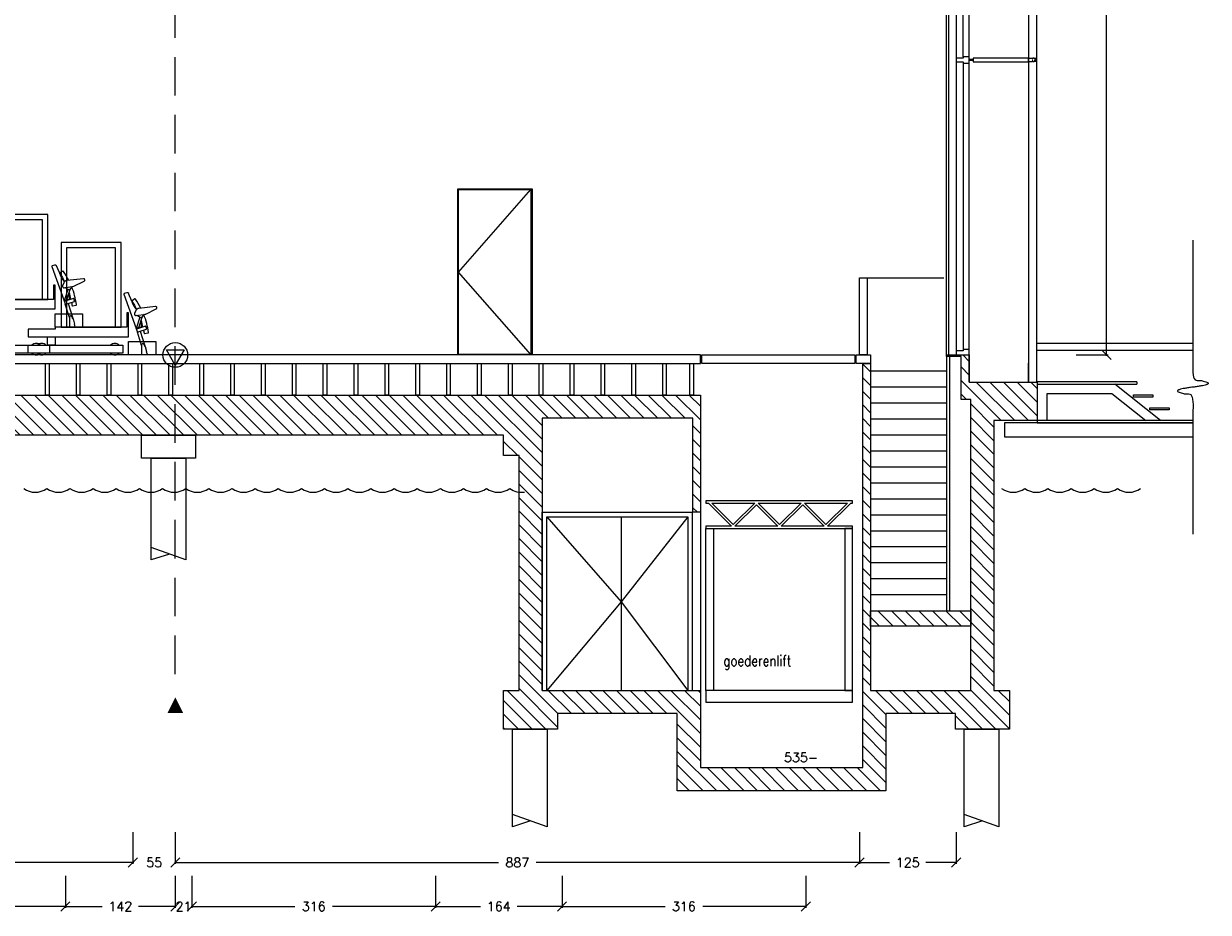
# Model space of a CAD drawing. Extents: x -21842 to 13388, y -7226 to 15816.
# Tile 3 of 4: x -1965 to 13388, y -7226 to 4295. Entities that reach past the tile are written whole.
import ezdxf

# ---------------------------------------------------------------- set-up
doc = ezdxf.new("R2010")
doc.units = 0
doc.header["$LTSCALE"] = 1000
doc.header["$MEASUREMENT"] = 0
doc.header["$PDMODE"] = 3
doc.linetypes.add('BORDER', pattern=[1.75, 0.5, -0.25, 0.5, -0.25, 0, -0.25])
doc.linetypes.add('DASHED', pattern=[0.75, 0.5, -0.25])
doc.layers.get('0').update_dxf_attribs({"linetype": 'CONTINUOUS'})
doc.layers.get('DEFPOINTS').update_dxf_attribs({"linetype": 'CONTINUOUS'})
for name, color, linetype in [('1_AANZICHTLIJNENDUN', 252, 'CONTINUOUS'), ('1_AFBREEKLIJNEN', 7, 'BORDER'), ('1_AFMETING', 7, 'CONTINUOUS'), ('1_ARCERING', 144, 'CONTINUOUS'), ('1_CONSTRUCTIE', 252, 'CONTINUOUS'), ('1_HARTLIJN', 1, 'DASHED'), ('1_MUREN', 2, 'CONTINUOUS'), ('1_PANEELHEFFER', 7, 'CONTINUOUS'), ('1_REFERENTIEPUNT', 7, 'CONTINUOUS'), ('1_TEKST', 7, 'CONTINUOUS'), ('1_TRAPPEN', 7, 'CONTINUOUS'), ('1_VLOEREN', 7, 'CONTINUOUS'), ('1_WANDEN', 251, 'CONTINUOUS'), ('1_WATER', 7, 'CONTINUOUS'), ('5_BALUSTRADE_TRIBUNE', 253, 'CONTINUOUS'), ('5_STOELEN_ZIJAANZICHT', 251, 'CONTINUOUS'), ('5_TRIBUNE', 7, 'CONTINUOUS'), ('9_KADER', 7, 'CONTINUOUS')]:
    doc.layers.add(name, color=color, linetype=linetype)
doc.styles.add('ROMANS', font='romans')
doc.dimstyles.new('ROMANS', dxfattribs={"dimtxt": 120, "dimasz": 120, "dimexe": 18, "dimexo": 6, "dimgap": 90, "dimtad": 0, "dimtih": 1, "dimtoh": 1, "dimdec": 0, "dimlfac": 0.1, "dimzin": 0, "dimdsep": 46, "dimtxsty": 'ROMANS', "dimblk1": 'OBLIQUE', "dimblk2": 'OBLIQUE', "dimsah": 1, "dimcen": 90, "dimdle": 10, "dimadec": 0, "dimazin": 0, "dimtfac": 1, "dimtdec": 4, "dimtix": 1, "dimtofl": 0, "dimtmove": 0, "dimatfit": 3, "dimldrblk": 'OBLIQUE', "dimfxl": 1, "dimtolj": 1, "dimtzin": 0, "dimarcsym": 0})
pattern_1 = [(315, (-18415.53, 33394.32), (88.38835, 88.38835), [])]

# ---------------------------------------------------------------- blocks, each defined once
blk = doc.blocks.new('referentiepunt')
at = {"layer": '1_REFERENTIEPUNT', "color": 2}
blk.add_lwpolyline([(66, -115), (-133, 0), (66, 115)], close=True, dxfattribs=at)
at = {"layer": '1_REFERENTIEPUNT', "color": 1}
blk.add_circle((0, 0), 160, dxfattribs=at)
blk = doc.blocks.new('Break Line-1')
at = {"color": 0, "linetype": 'Continuous', "lineweight": 18}
blk.add_open_spline([(0, 0), (902, 0), (1805, 0), (1855, 400), (1955, -400), (2005, 0), (2907, 0), (3810, 0)], degree=2, knots=[0, 0, 0, 1, 1, 2, 3, 3, 4, 4, 4], dxfattribs=at)
blk = doc.blocks.new('D-KLAPSTOEL')
at = {"layer": '5_STOELEN_ZIJAANZICHT', "linetype": 'Continuous'}
for p, q in [((-64, 354), (-16, 503)), ((-64, 354), (-99, 343)), ((-95, 330), (-87, 303)), ((22, 372), (-59, 347)), ((-47, 309), (34, 334)), ((36, 337), (26, 370)), ((12, 118), (16, 106))]:
    blk.add_line(p, q, dxfattribs=at)
at = {"layer": '5_STOELEN_ZIJAANZICHT', "linetype": 'Continuous', "flags": 128}
for points in [[(-197, 795, 0.405204), (-223, 806), (-254, 795, 0.414214), (-258, 789), (-101, 342, 0.414214), (-99, 341, 0.414214)], [(-95, 589, 0.000898), (-99, 593), (-99, 593, 0.00012), (-102, 598), (-103, 598, -0.001868), (-107, 604), (-108, 605, -0.002847), (-111, 610), (-111, 610, -0.004075), (-115, 615), (-115, 615, -0.005373), (-119, 620), (-119, 620, -0.006109), (-122, 625, -0.006093), (-125, 629), (-125, 630, -0.012843), (-129, 636), (-130, 637, -0.00797), (-132, 642, -0.004264), (-134, 646), (-134, 647, -0.006641), (-137, 652), (-137, 653, -0.004895), (-140, 659), (-140, 659, -0.003226), (-143, 666), (-143, 666, -0.001666), (-146, 672), (-146, 673, -0.000155), (-148, 678, 0.000492), (-150, 683), (-150, 684, 0.002244), (-153, 690), (-154, 692, 0.001814), (-158, 703), (-159, 703, 0.001045), (-162, 712), (-162, 712, 0.000536), (-166, 721, 0.000101), (-170, 730), (-170, 731, -0.000389), (-175, 740), (-175, 740, -0.000883), (-179, 749), (-179, 749, -0.001374), (-183, 759), (-183, 759, -0.00183), (-187, 768, -0.002301), (-190, 777), (-191, 778, -0.002786), (-194, 786), (-194, 786, -0.002407), (-197, 793, -0.000437), (-197, 795, -0.000437)], [(-39, 607, 0.035957), (-110, 724, 0.342001), (-116, 726), (-154, 703, 0.414214), (-155, 696, -0.026013), (-94, 590, -0.026013)], [(6, 528, 0.174264), (0, 523), (-27, 488, -0.399311), (-47, 485), (-84, 509, 0.174264), (-92, 512, 0.174264)], [(-2, 310), (-2, 310, -0.008452), (2, 281), (2, 281, 0.414214), (7, 277), (10, 277), (56, 286, 0.341997), (59, 291, 0.062901), (-1, 523), (-1, 523)], [(-61, 355), (-36, 363, 0.309651), (-29, 372, 0.309651)]]:
    blk.add_lwpolyline(points, format="xyb", dxfattribs=at)
for points in [[(-66, 604, 0.256596), (-105, 575), (-121, 538, 0.597669), (-99, 511), (24, 531), (161, 597, 0.311459), (169, 613), (168, 616, 0.414214), (151, 628)], [(45, 6), (35, 39), (40, 40), (20, 107), (15, 105), (5, 136, 0.375861), (-16, 149, 0.375861), (-32, 129), (-32, 6)]]:
    blk.add_lwpolyline(points, format="xyb", close=True, dxfattribs=at)
at = {"layer": '5_STOELEN_ZIJAANZICHT', "linetype": 'Continuous'}
for points in [[(-52, 488), (-52, 488), (-99, 343)], [(-32, 124), (-85, 297), (-47, 309), (12, 118)]]:
    blk.add_lwpolyline(points, dxfattribs=at)
for points in [[(-59, 347), (-97, 335), (-99, 343), (-61, 355)], [(-105, 6), (105, 6), (105, 0), (-105, 0)]]:
    blk.add_lwpolyline(points, close=True, dxfattribs=at)
for centre, radius, start, end in [((21, 541), 10, 273.4954, 294.4954), ((-89, 331), 6, 107.117, 197.117), ((-897, 179), 904, 11.668, 17.3614), ((-1137, 61), 1170, 19.2638, 19.3438), ((-897, 179), 904, 8.327, 9.1791), ((23, 369), 3, 17.117, 107.117), ((33, 337), 3, 287.117, 17.117), ((-81, 305), 6, 197.117, 287.117)]:
    blk.add_arc(centre, radius, start, end, dxfattribs=at)
blk.add_rational_spline([(-29, 372), (-29, 372), (-29, 372), (-29, 373), (-29, 373), (-29, 373), (-29, 373), (-29, 373), (-29, 374), (-29, 374), (-29, 375), (-29, 375), (-29, 375), (-29, 375), (-29, 376), (-29, 376), (-29, 376), (-29, 376), (-29, 376), (-29, 377), (-29, 378), (-29, 378), (-29, 378), (-29, 378), (-29, 379), (-29, 379), (-29, 379), (-29, 380), (-29, 381), (-29, 381), (-29, 381), (-29, 382), (-29, 383), (-29, 383), (-29, 383), (-29, 385), (-29, 386), (-29, 387), (-29, 388), (-29, 388), (-29, 388), (-29, 389), (-29, 390), (-29, 391), (-29, 391), (-29, 392), (-29, 392), (-29, 393), (-29, 393), (-29, 393), (-29, 394), (-29, 394), (-29, 394), (-29, 394), (-29, 394), (-29, 395), (-29, 395), (-29, 396), (-29, 396), (-29, 396), (-29, 397), (-29, 398), (-29, 398), (-29, 398), (-29, 398), (-29, 399), (-29, 400), (-29, 400), (-29, 400), (-29, 400), (-29, 401), (-29, 401), (-29, 401), (-29, 402), (-29, 402), (-29, 402), (-29, 402), (-29, 403), (-29, 403), (-29, 404), (-29, 404), (-29, 404), (-29, 404), (-29, 405), (-29, 405), (-29, 405), (-29, 406), (-29, 406), (-29, 407), (-29, 407), (-29, 407), (-29, 408), (-29, 409), (-29, 409), (-29, 409), (-29, 409), (-29, 410), (-29, 410), (-29, 410), (-29, 411), (-29, 412), (-29, 415), (-29, 417), (-29, 418), (-29, 419), (-29, 419), (-30, 420), (-30, 421), (-30, 421), (-30, 421), (-30, 421), (-30, 422), (-30, 423), (-30, 423), (-30, 424), (-30, 424), (-30, 424), (-30, 425), (-30, 426), (-30, 426), (-30, 426), (-30, 427), (-31, 428), (-31, 428), (-31, 428), (-31, 430), (-31, 431), (-31, 431), (-31, 431), (-31, 433), (-31, 434), (-32, 434), (-32, 435), (-32, 436), (-32, 438), (-32, 439), (-32, 440), (-33, 443), (-33, 446), (-34, 447), (-34, 448), (-34, 448), (-34, 448)], [1, 0.99999306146, 1, 1, 1, 0.999826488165, 1, 1, 1, 0.999828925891, 1, 1, 1, 0.999977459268, 1, 0.999984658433, 1, 1, 1, 0.999983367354, 1, 1, 1, 0.999999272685, 1, 1, 1, 0.999978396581, 1, 1, 1, 0.999991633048, 1, 1, 1, 0.99998871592, 1, 0.999982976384, 1, 1, 1, 0.999975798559, 1, 1, 1, 0.999965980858, 1, 1, 1, 0.999996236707, 1, 0.999996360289, 1, 1, 1, 0.999971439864, 1, 1, 1, 0.999991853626, 1, 0.999997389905, 1, 1, 1, 0.99999992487, 1, 1, 1, 0.999999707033, 1, 1, 1, 0.999837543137, 1, 1, 1, 0.999972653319, 1, 0.999981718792, 1, 1, 1, 0.999978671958, 1, 1, 1, 0.999999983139, 1, 1, 1, 0.999976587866, 1, 1, 1, 0.999948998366, 1, 0.999998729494, 1, 1, 1, 0.999805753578, 1, 1, 1, 0.999994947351, 1, 0.999912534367, 1, 1, 1, 0.999973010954, 1, 0.999982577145, 1, 1, 1, 0.999990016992, 1, 1, 1, 0.999994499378, 1, 1, 1, 0.999996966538, 1, 1, 1, 0.999998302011, 1, 1, 1, 0.99999893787, 1, 1, 1, 0.999998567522, 1, 1, 1, 1, 1], degree=2, knots=[0, 0, 0, 1, 1, 2, 2, 3, 3, 4, 4, 5, 5, 6, 6, 7, 7, 8, 8, 9, 9, 10, 10, 11, 11, 12, 12, 13, 13, 14, 14, 15, 15, 16, 16, 17, 17, 18, 18, 19, 19, 20, 20, 21, 21, 22, 22, 23, 23, 24, 24, 25, 25, 26, 26, 27, 27, 28, 28, 29, 29, 30, 30, 31, 31, 32, 32, 33, 33, 34, 34, 35, 35, 36, 36, 37, 37, 38, 38, 39, 39, 40, 40, 41, 41, 42, 42, 43, 43, 44, 44, 45, 45, 46, 46, 47, 47, 48, 48, 49, 49, 50, 50, 51, 51, 52, 52, 53, 53, 54, 54, 55, 55, 56, 56, 57, 57, 58, 58, 59, 59, 60, 60, 61, 61, 62, 62, 63, 63, 64, 64, 65, 65, 66, 66, 67, 67, 68, 68, 69, 69, 70, 70, 71, 71, 71], dxfattribs=at)
blk = doc.blocks.new('TRIBUNE-ZIJAANZICHT')
at = {"layer": '5_TRIBUNE', "lineweight": 0, "flags": 128}
for points in [[(12326, 696), (12326, 596), (13626, 596), (13626, 907), (13602, 907), (13602, 720), (12676, 720), (12676, 696)], [(13276, 336), (13276, 236), (14576, 236), (14576, 547), (14552, 547), (14552, 360), (13626, 360), (13626, 336)], [(13977, 360), (13626, 360), (13626, 535), (13977, 535)], [(13626, 236), (13626, 125), (13526, 125), (13526, 236)], [(14927, 0), (14576, 0), (14576, 175), (14927, 175)], [(13552, 25), (12326, 25), (12326, 125), (13552, 125)], [(14502, 25), (13276, 25), (13276, 125), (14502, 125)]]:
    blk.add_lwpolyline(points, close=True, dxfattribs=at)
at = {"layer": '5_TRIBUNE', "lineweight": 0}
for centre, start, end in [((13379, 75), 41.8103, 138.1897), ((13379, 75), 41.8103, 138.1897), ((13379, 75), 221.8103, 318.1897), ((13379, 75), 221.8103, 318.1897), ((13449, 75), 41.8103, 138.1897), ((13449, 75), 41.8103, 138.1897), ((13449, 75), 221.8103, 318.1897), ((13449, 75), 221.8103, 318.1897), ((14399, 75), 41.8103, 138.1897), ((14399, 75), 221.8103, 318.1897)]:
    blk.add_arc(centre, 75, start, end, dxfattribs=at)
blk = doc.blocks.new('TRIBUNE-ZIJAANZICHT_INCL_STOELEN')
at = {"layer": '5_BALUSTRADE_TRIBUNE'}
for points in [[(13874, 720), (14652, 720), (14652, 1820), (13874, 1820)], [(13944, 720), (14582, 720), (14582, 1750), (13944, 1750)], [(14824, 360), (15602, 360), (15602, 1460), (14824, 1460)], [(14894, 360), (15532, 360), (15532, 1390), (14894, 1390)]]:
    blk.add_lwpolyline(points, close=True, dxfattribs=at)
at = {"layer": '5_STOELEN_ZIJAANZICHT', "color": 0, "lineweight": 0}
blk.add_blockref('D-KLAPSTOEL', (14964, 360), dxfattribs=at)
at = {"layer": '5_TRIBUNE', "linetype": 'Continuous', "lineweight": 0}
blk.add_blockref('TRIBUNE-ZIJAANZICHT', (1124, 0), dxfattribs=at)
blk = doc.blocks.new('_OBLIQUE')
at = {"color": 0, "linetype": 'ByBlock'}
blk.add_line((-0.5, -0.5), (0.5, 0.5), dxfattribs=at)
blk = doc.blocks.new('*D14')
at = {"layer": '1_AFMETING', "color": 0, "lineweight": -2}
for p, q in [((11675, 9570), (12089, 9570)), ((12071, 9580), (12071, 4935)), ((12071, -10), (12071, 4635)), ((11675, 0), (12089, 0))]:
    blk.add_line(p, q, dxfattribs=at)
at = {"layer": 'DEFPOINTS', "color": 0}
for p in [(11669, 9570), (12071, 9570), (11669, 0)]:
    blk.add_point(p, dxfattribs=at)
at = {"layer": '1_AFMETING', "color": 0, "lineweight": -2, "xscale": 120, "yscale": 120, "zscale": 120}
for p, rotation in [((12071, 9570), 90), ((12071, 0), 270)]:
    blk.add_blockref('_OBLIQUE', p, dxfattribs=dict(at, rotation=rotation))
at = {"layer": '1_AFMETING', "color": 0, "insert": (12071, 4785), "char_height": 120, "attachment_point": 5, "style": 'ROMANS'}
blk.add_mtext('\\A1;TREKHOOGTE 957', dxfattribs=at)
blk = doc.blocks.new('*D27')
at = {"color": 0, "lineweight": -2}
for p, q in [((8866, -6186), (8866, -6598)), ((10120, -6186), (10120, -6598)), ((8856, -6580), (9257, -6580)), ((10130, -6580), (9729, -6580))]:
    blk.add_line(p, q, dxfattribs=at)
at = {"layer": 'DEFPOINTS', "color": 0}
for p in [(8866, -6180), (10120, -6180), (8866, -6580)]:
    blk.add_point(p, dxfattribs=at)
at = {"color": 0, "lineweight": -2, "xscale": 120, "yscale": 120, "zscale": 120, "rotation": 180}
blk.add_blockref('_OBLIQUE', (8866, -6580), dxfattribs=at)
at = {"color": 0, "lineweight": -2, "xscale": 120, "yscale": 120, "zscale": 120}
blk.add_blockref('_OBLIQUE', (10120, -6580), dxfattribs=at)
at = {"color": 0, "insert": (9493, -6580), "char_height": 120, "attachment_point": 5, "style": 'ROMANS'}
blk.add_mtext('\\A1;125', dxfattribs=at)
blk = doc.blocks.new('*D28')
at = {"color": 0, "lineweight": -2}
for p, q in [((0, -6186), (0, -6598)), ((8866, -6186), (8866, -6598)), ((-10, -6580), (4189, -6580)), ((8876, -6580), (4677, -6580))]:
    blk.add_line(p, q, dxfattribs=at)
at = {"layer": 'DEFPOINTS', "color": 0}
for p in [(0, -6180), (8866, -6180), (0, -6580)]:
    blk.add_point(p, dxfattribs=at)
at = {"color": 0, "lineweight": -2, "xscale": 120, "yscale": 120, "zscale": 120, "rotation": 180}
blk.add_blockref('_OBLIQUE', (0, -6580), dxfattribs=at)
at = {"color": 0, "lineweight": -2, "xscale": 120, "yscale": 120, "zscale": 120}
blk.add_blockref('_OBLIQUE', (8866, -6580), dxfattribs=at)
at = {"color": 0, "insert": (4433, -6580), "char_height": 120, "attachment_point": 5, "style": 'ROMANS'}
blk.add_mtext('\\A1;887', dxfattribs=at)
blk = doc.blocks.new('*D29')
at = {"color": 0, "lineweight": -2}
for p, q in [((-549, -6186), (-549, -6598)), ((0, -6186), (0, -6598)), ((-549, -6580), (-669, -6580)), ((0, -6580), (120, -6580))]:
    blk.add_line(p, q, dxfattribs=at)
at = {"layer": 'DEFPOINTS', "color": 0}
for p in [(-549, -6180), (0, -6180), (-549, -6580)]:
    blk.add_point(p, dxfattribs=at)
at = {"color": 0, "lineweight": -2, "xscale": 120, "yscale": 120, "zscale": 120}
blk.add_blockref('_OBLIQUE', (-549, -6580), dxfattribs=at)
at = {"color": 0, "lineweight": -2, "xscale": 120, "yscale": 120, "zscale": 120, "rotation": 180}
blk.add_blockref('_OBLIQUE', (0, -6580), dxfattribs=at)
at = {"color": 0, "insert": (-274, -6580), "char_height": 120, "attachment_point": 5, "style": 'ROMANS'}
blk.add_mtext('\\A1;55', dxfattribs=at)
blk = doc.blocks.new('*D30')
at = {"color": 0, "lineweight": -2}
for p, q in [((-17595, -6288), (-17595, -6598)), ((-549, -6186), (-549, -6598)), ((-17605, -6580), (-9365, -6580)), ((-539, -6580), (-8779, -6580))]:
    blk.add_line(p, q, dxfattribs=at)
at = {"layer": 'DEFPOINTS', "color": 0}
for p in [(-17595, -6282), (-549, -6180), (-17595, -6580)]:
    blk.add_point(p, dxfattribs=at)
at = {"color": 0, "lineweight": -2, "xscale": 120, "yscale": 120, "zscale": 120, "rotation": 180}
blk.add_blockref('_OBLIQUE', (-17595, -6580), dxfattribs=at)
at = {"color": 0, "lineweight": -2, "xscale": 120, "yscale": 120, "zscale": 120}
blk.add_blockref('_OBLIQUE', (-549, -6580), dxfattribs=at)
at = {"color": 0, "insert": (-9072, -6580), "char_height": 120, "attachment_point": 5, "style": 'ROMANS'}
blk.add_mtext('\\A1;1705', dxfattribs=at)
blk = doc.blocks.new('*D18')
at = {"layer": '9_KADER', "color": 0, "lineweight": -2}
for p, q in [((5012, -6755), (5012, -7167)), ((8172, -6755), (8172, -7167)), ((5002, -7149), (6348, -7149)), ((8182, -7149), (6836, -7149))]:
    blk.add_line(p, q, dxfattribs=at)
at = {"layer": 'DEFPOINTS', "color": 0}
for p in [(5012, -6749), (8172, -6749), (5012, -7149)]:
    blk.add_point(p, dxfattribs=at)
at = {"layer": '9_KADER', "color": 0, "lineweight": -2, "xscale": 120, "yscale": 120, "zscale": 120, "rotation": 180}
blk.add_blockref('_OBLIQUE', (5012, -7149), dxfattribs=at)
at = {"layer": '9_KADER', "color": 0, "lineweight": -2, "xscale": 120, "yscale": 120, "zscale": 120}
blk.add_blockref('_OBLIQUE', (8172, -7149), dxfattribs=at)
at = {"layer": '9_KADER', "color": 0, "insert": (6592, -7149), "char_height": 120, "attachment_point": 5, "style": 'ROMANS'}
blk.add_mtext('\\A1;316', dxfattribs=at)
blk = doc.blocks.new('*D19')
at = {"layer": '9_KADER', "color": 0, "lineweight": -2}
for p, q in [((3374, -6755), (3374, -7167)), ((5012, -6755), (5012, -7167)), ((3364, -7149), (3954, -7149)), ((5022, -7149), (4431, -7149))]:
    blk.add_line(p, q, dxfattribs=at)
at = {"layer": 'DEFPOINTS', "color": 0}
for p in [(3374, -6749), (5012, -6749), (3374, -7149)]:
    blk.add_point(p, dxfattribs=at)
at = {"layer": '9_KADER', "color": 0, "lineweight": -2, "xscale": 120, "yscale": 120, "zscale": 120, "rotation": 180}
blk.add_blockref('_OBLIQUE', (3374, -7149), dxfattribs=at)
at = {"layer": '9_KADER', "color": 0, "lineweight": -2, "xscale": 120, "yscale": 120, "zscale": 120}
blk.add_blockref('_OBLIQUE', (5012, -7149), dxfattribs=at)
at = {"layer": '9_KADER', "color": 0, "insert": (4193, -7149), "char_height": 120, "attachment_point": 5, "style": 'ROMANS'}
blk.add_mtext('\\A1;164', dxfattribs=at)
blk = doc.blocks.new('*D20')
at = {"layer": '9_KADER', "color": 0, "lineweight": -2}
for p, q in [((214, -6755), (214, -7167)), ((3374, -6755), (3374, -7167)), ((204, -7149), (1549, -7149)), ((3384, -7149), (2038, -7149))]:
    blk.add_line(p, q, dxfattribs=at)
at = {"layer": 'DEFPOINTS', "color": 0}
for p in [(214, -6749), (3374, -6749), (214, -7149)]:
    blk.add_point(p, dxfattribs=at)
at = {"layer": '9_KADER', "color": 0, "lineweight": -2, "xscale": 120, "yscale": 120, "zscale": 120, "rotation": 180}
blk.add_blockref('_OBLIQUE', (214, -7149), dxfattribs=at)
at = {"layer": '9_KADER', "color": 0, "lineweight": -2, "xscale": 120, "yscale": 120, "zscale": 120}
blk.add_blockref('_OBLIQUE', (3374, -7149), dxfattribs=at)
at = {"layer": '9_KADER', "color": 0, "insert": (1794, -7149), "char_height": 120, "attachment_point": 5, "style": 'ROMANS'}
blk.add_mtext('\\A1;316', dxfattribs=at)
blk = doc.blocks.new('*D21')
at = {"layer": '9_KADER', "color": 0, "lineweight": -2}
for p, q in [((0, -6755), (0, -7167)), ((214, -6755), (214, -7167)), ((0, -7149), (-120, -7149)), ((214, -7149), (334, -7149))]:
    blk.add_line(p, q, dxfattribs=at)
at = {"layer": 'DEFPOINTS', "color": 0}
for p in [(0, -6749), (214, -6749), (0, -7149)]:
    blk.add_point(p, dxfattribs=at)
at = {"layer": '9_KADER', "color": 0, "lineweight": -2, "xscale": 120, "yscale": 120, "zscale": 120}
blk.add_blockref('_OBLIQUE', (0, -7149), dxfattribs=at)
at = {"layer": '9_KADER', "color": 0, "lineweight": -2, "xscale": 120, "yscale": 120, "zscale": 120, "rotation": 180}
blk.add_blockref('_OBLIQUE', (214, -7149), dxfattribs=at)
at = {"layer": '9_KADER', "color": 0, "insert": (107, -7149), "char_height": 120, "attachment_point": 5, "style": 'ROMANS'}
blk.add_mtext('\\A1;21', dxfattribs=at)
blk = doc.blocks.new('*D22')
at = {"layer": '9_KADER', "color": 0, "lineweight": -2}
for p, q in [((-1425, -6755), (-1425, -7167)), ((0, -6755), (0, -7167)), ((-1435, -7149), (-948, -7149)), ((10, -7149), (-477, -7149))]:
    blk.add_line(p, q, dxfattribs=at)
at = {"layer": 'DEFPOINTS', "color": 0}
for p in [(-1425, -6749), (0, -6749), (-1425, -7149)]:
    blk.add_point(p, dxfattribs=at)
at = {"layer": '9_KADER', "color": 0, "lineweight": -2, "xscale": 120, "yscale": 120, "zscale": 120, "rotation": 180}
blk.add_blockref('_OBLIQUE', (-1425, -7149), dxfattribs=at)
at = {"layer": '9_KADER', "color": 0, "lineweight": -2, "xscale": 120, "yscale": 120, "zscale": 120}
blk.add_blockref('_OBLIQUE', (0, -7149), dxfattribs=at)
at = {"layer": '9_KADER', "color": 0, "insert": (-712, -7149), "char_height": 120, "attachment_point": 5, "style": 'ROMANS'}
blk.add_mtext('\\A1;142', dxfattribs=at)
blk = doc.blocks.new('*D23')
at = {"layer": '9_KADER', "color": 0, "lineweight": -2}
for p, q in [((-4585, -6755), (-4585, -7167)), ((-1425, -6755), (-1425, -7167)), ((-4595, -7149), (-3249, -7149)), ((-1415, -7149), (-2760, -7149))]:
    blk.add_line(p, q, dxfattribs=at)
at = {"layer": 'DEFPOINTS', "color": 0}
for p in [(-4585, -6749), (-1425, -6749), (-4585, -7149)]:
    blk.add_point(p, dxfattribs=at)
at = {"layer": '9_KADER', "color": 0, "lineweight": -2, "xscale": 120, "yscale": 120, "zscale": 120, "rotation": 180}
blk.add_blockref('_OBLIQUE', (-4585, -7149), dxfattribs=at)
at = {"layer": '9_KADER', "color": 0, "lineweight": -2, "xscale": 120, "yscale": 120, "zscale": 120}
blk.add_blockref('_OBLIQUE', (-1425, -7149), dxfattribs=at)
at = {"layer": '9_KADER', "color": 0, "insert": (-3005, -7149), "char_height": 120, "attachment_point": 5, "style": 'ROMANS'}
blk.add_mtext('\\A1;316', dxfattribs=at)

msp = doc.modelspace()

# ---------------------------------------------------------------- hatches: boundary and pattern name
at = {"layer": '1_ARCERING'}
h = msp.add_hatch(dxfattribs=at)
h.set_pattern_fill('ANSI31', color=256, scale=1000, angle=-90, style=0)
h.set_pattern_definition(pattern_1)
h.paths.add_polyline_path([(6806, -4350), (6806, -5350), (8910, -5350), (8910, -110), (9010, -110), (9010, -4350), (10310, -4350), (10310, -579), (10185, -579), (10185, -22), (9994.7, -22), (9994.7, 0), (10290, 0), (10290, -351), (11170, -351), (11170, -850), (10610, -850), (10610, -4350), (10810, -4350), (10810, -4850), (10110, -4850), (10110, -4650), (9210, -4650), (9210, -5650), (6506, -5650), (6506, -4650), (4955, -4650), (4955, -4850), (4255, -4850), (4255, -4350), (4455, -4350), (4455, -1305), (4255, -1305), (4255, -1040), (-18405, -1040), (-18405, -1320), (-19155, -1320), (-19155, -1040), (-21640, -1040), (-21640, -350), (-20935, -350), (-20935, 2349.9), (-20845, 2349.9), (-20845, -350), (-19175, -350), (-19175, 3599.8), (-21640, 3599.8), (-21640, 3749.8), (-18905, 3749.8), (-18905, 11815), (10961.7, 11815), (10961.7, 11620), (10285, 11620), (10285, 11700), (-14915, 11700), (-14915, 11620), (-18655, 11620), (-18655, -520), (6806, -520), (6806, -2040), (6706, -2040), (6706, -820), (4755, -820), (4755, -4350)])
h = msp.add_hatch(dxfattribs=at)
h.set_pattern_fill('ANSI31', color=256, scale=1000, angle=-90, style=0)
h.set_pattern_definition(pattern_1)
h.paths.add_polyline_path([(10310, -3518), (9010, -3518), (9010, -3318), (10310, -3318)])

# ---------------------------------------------------------------- linework, layer by layer
at = {"layer": '1_AANZICHTLIJNENDUN', "lineweight": 0}
for p, q in [((11160, 11977.5), (11160, -350)), ((11060, 11620), (11060, -352.5)), ((13188.6, 150), (11160, 150)), ((13188.6, 59.6), (11160, 59.6)), ((11060, -346), (11060, -107)), ((11060, -350), (11060, -107)), ((5780, -2100), (5780, -4350))]:
    msp.add_line(p, q, dxfattribs=at)
at = {"layer": '1_AANZICHTLIJNENDUN', "color": 251, "lineweight": 0}
for p, q in [((9992.6, 11008.8), (9992.6, 0)), ((10020.3, 11008.8), (10020.3, 0))]:
    msp.add_line(p, q, dxfattribs=at)
at = {"layer": '1_AANZICHTLIJNENDUN', "color": 251}
for p, q in [((3670, 5), (3670, 2145)), ((3670, 2145), (4610, 2145)), ((3670, 1075), (4610, 2145)), ((4610, 2145), (4610, 5)), ((4610, 5), (3670, 1075))]:
    msp.add_line(p, q, dxfattribs=at)
at = {"layer": '1_AANZICHTLIJNENDUN'}
for p, q in [((4610, 5), (3670, 5)), ((9994.7, -22), (9994.7, -3318)), ((10034.7, -22), (10034.7, -3318)), ((9994.7, -210.9), (9010, -210.9)), ((9994.7, -418), (9010, -418)), ((9994.7, -625.2), (9010, -625.2)), ((9994.7, -832.3), (9010, -832.3)), ((9994.7, -1039.5), (9010, -1039.5)), ((9994.7, -1246.6), (9010, -1246.6)), ((9994.7, -1453.7), (9010, -1453.7)), ((9994.7, -1660.9), (9010, -1660.9)), ((9994.7, -1868), (9010, -1868)), ((9994.7, -2075.2), (9010, -2075.2)), ((9994.7, -2282.3), (9010, -2282.3)), ((9994.7, -2489.4), (9010, -2489.4)), ((9994.7, -2696.6), (9010, -2696.6)), ((9994.7, -2903.7), (9010, -2903.7)), ((9994.7, -3110.9), (9010, -3110.9))]:
    msp.add_line(p, q, dxfattribs=at)
at = {"layer": '1_AANZICHTLIJNENDUN', "color": 251}
msp.add_lwpolyline([(3660, 0), (3660, 2155), (4625, 2155), (4625, 0)], dxfattribs=at)
at = {"layer": '1_AANZICHTLIJNENDUN'}
msp.add_lwpolyline([(8966, 1000), (8966, 0), (8866, 0), (8866, 1000), (9959.3, 1000)], dxfattribs=at)
at = {"layer": '1_AANZICHTLIJNENDUN', "lineweight": 0}
for points in [[(4755, -4350), (4755, -2040), (6701, -2040), (6701, -4350)], [(4815, -2100), (5780, -3200), (4815, -4350)], [(4815, -4350), (4815, -2100), (6641, -2100), (6641, -4350)], [(6641, -2100), (5780, -3200), (6641, -4350)]]:
    msp.add_lwpolyline(points, dxfattribs=at)
at = {"layer": '1_CONSTRUCTIE', "lineweight": 0}
for p, q in [((12770, -850), (12177.8, -380)), ((12460, -350), (12460, -380))]:
    msp.add_line(p, q, dxfattribs=at)
for points in [[(12460, -350), (11170, -350), (11170, -380), (12460, -380)], [(13188.6, -880), (10745, -880), (10745, -1060)], [(10745, -1060), (13188.6, -1060)]]:
    msp.add_lwpolyline(points, dxfattribs=at)
at = {"layer": '1_CONSTRUCTIE', "lineweight": 0, "flags": 128}
for points in [[(11300, -850), (11300, -500), (12136, -500), (12577, -850)], [(13188.6, -850), (11170, -850), (11170, -880), (13188.6, -880)]]:
    msp.add_lwpolyline(points, dxfattribs=at)
at = {"layer": '1_CONSTRUCTIE', "lineweight": 0}
for points in [[(12420, -516.7), (12670, -516.7), (12670, -546.7), (12420, -546.7)], [(12630, -683.3), (12880, -683.3), (12880, -713.3), (12630, -713.3)]]:
    msp.add_lwpolyline(points, close=True, dxfattribs=at)
at = {"layer": '1_HARTLIJN', "color": 1}
msp.add_line((0, -4137.4), (0, 13203.2), dxfattribs=at)
at = {"layer": '1_HARTLIJN'}
msp.add_lwpolyline([(0, -4439.7, 0, 200, 0), (0, -4639.7, 200, 200, 0)], format="xyseb", dxfattribs=at)
at = {"layer": '1_MUREN', "color": 252, "lineweight": 0}
msp.add_line((6806, -2040), (6806, -4350), dxfattribs=at)
at = {"layer": '1_MUREN', "lineweight": 0}
for p, q in [((137, -2657.3), (-313, -2496.5)), ((-76.2, -2581.2), (-313, -2657.3)), ((4818.2, -6117.3), (4368.2, -5956.5)), ((10673.2, -6117.3), (10223.2, -5956.5)), ((4605, -6041.2), (4368.2, -6117.3)), ((10460, -6041.2), (10223.2, -6117.3))]:
    msp.add_line(p, q, dxfattribs=at)
at = {"layer": '1_MUREN', "lineweight": 0, "flags": 128}
for points in [[(6806, -4350), (6806, -5350), (8910, -5350), (8910, -110), (9010, -110), (9010, -4350), (10310, -4350), (10310, -579), (10185, -579), (10185, -22), (9994.7, -22), (9994.7, 0), (10290, 0), (10290, -351), (11170, -351), (11170, -850), (10610, -850), (10610, -4350), (10810, -4350), (10810, -4850), (10110, -4850), (10110, -4650), (9210, -4650), (9210, -5650), (6506, -5650), (6506, -4650), (4955, -4650), (4955, -4850), (4255, -4850), (4255, -4350), (4455, -4350), (4455, -1305), (4255, -1305), (4255, -1040), (-18405, -1040)], [(-18655, -520), (6806, -520), (6806, -2040), (6706, -2040), (6706, -820), (4755, -820), (4755, -4350), (6806, -4350)], [(-313, -2657.3), (-313, -1340), (137, -1340), (137, -2657.3)]]:
    msp.add_lwpolyline(points, dxfattribs=at)
for points in [[(262, -1040), (262, -1340), (-438, -1340), (-438, -1040)], [(10310, -3518), (9010, -3518), (9010, -3318), (10310, -3318)]]:
    msp.add_lwpolyline(points, close=True, dxfattribs=at)
at = {"layer": '1_MUREN', "lineweight": 0}
for points in [[(4368.2, -6117.3), (4368.2, -4850), (4818.2, -4850), (4818.2, -6117.3)], [(10223.2, -6117.3), (10223.2, -4850), (10673.2, -4850), (10673.2, -6117.3)]]:
    msp.add_lwpolyline(points, dxfattribs=at)
at = {"layer": '1_PANEELHEFFER', "lineweight": 0, "flags": 128}
for points in [[(8776, -1890), (8729.7, -1890), (6876.3, -1890), (6876.3, -1920), (6910.8, -1920), (7210.8, -2220), (7182, -2220), (6876.3, -2220), (6876.3, -2250), (8776, -2250), (8776, -2220), (8453.2, -2220), (8753.2, -1920), (8776, -1920)], [(7510.8, -1920), (7232, -2198.8), (6953.2, -1920), (7182, -1920)], [(7532, -1941.2), (7810.8, -2220), (7253.2, -2220)], [(7553.2, -1920), (8110.8, -1920), (7832, -2198.8)], [(8132, -1941.2), (8410.8, -2220), (8375.8, -2220), (7853.2, -2220)], [(8153.2, -1920), (8482, -1920), (8710.8, -1920), (8432, -2198.8)]]:
    msp.add_lwpolyline(points, close=True, dxfattribs=at)
at = {"layer": '1_PANEELHEFFER', "lineweight": 0}
for points in [[(6876.3, -2250), (6976.3, -2250), (6976.3, -4350), (6876.3, -4350)], [(8676, -4350), (8776, -4350), (8776, -2250), (8676, -2250)], [(6876, -4500), (8776, -4500), (8776, -4350), (6876, -4350)]]:
    msp.add_lwpolyline(points, close=True, dxfattribs=at)
at = {"layer": '1_VLOEREN', "lineweight": 0}
for points in [[(-17595, -110), (6806, -110), (6806, 0), (-17595, 0)], [(6823, 0), (8806, 0), (8806, -110), (6823, -110)], [(-1682, -110), (-1636, -110), (-1636, -520), (-1682, -520)], [(-1282, -110), (-1236, -110), (-1236, -520), (-1282, -520)], [(-882, -110), (-836, -110), (-836, -520), (-882, -520)], [(-482, -110), (-436, -110), (-436, -520), (-482, -520)], [(-82, -110), (-36, -110), (-36, -520), (-82, -520)], [(318, -110), (364, -110), (364, -520), (318, -520)], [(718, -110), (764, -110), (764, -520), (718, -520)], [(1118, -110), (1164, -110), (1164, -520), (1118, -520)], [(1518, -110), (1564, -110), (1564, -520), (1518, -520)], [(1918, -110), (1964, -110), (1964, -520), (1918, -520)], [(2318, -110), (2364, -110), (2364, -520), (2318, -520)], [(2718, -110), (2764, -110), (2764, -520), (2718, -520)], [(3118, -110), (3164, -110), (3164, -520), (3118, -520)], [(3518, -110), (3564, -110), (3564, -520), (3518, -520)], [(3918, -110), (3964, -110), (3964, -520), (3918, -520)], [(4318, -110), (4364, -110), (4364, -520), (4318, -520)], [(4718, -110), (4764, -110), (4764, -520), (4718, -520)], [(5118, -110), (5164, -110), (5164, -520), (5118, -520)], [(5518, -110), (5564, -110), (5564, -520), (5518, -520)], [(5918, -110), (5964, -110), (5964, -520), (5918, -520)], [(6318, -110), (6364, -110), (6364, -520), (6318, -520)], [(6669, -110), (6715, -110), (6715, -520), (6669, -520)], [(8823, 0), (9010, 0), (9010, -110), (8823, -110)]]:
    msp.add_lwpolyline(points, close=True, dxfattribs=at)
at = {"layer": '1_WANDEN', "lineweight": 0}
for p, q in [((10290, -351), (10290, 11552.1)), ((10120, 10965.1), (10120, 0)), ((10210, 3865), (10210, 7985)), ((10210, 3785), (10210, 70)), ((10210, 55), (10120, 55)), ((10290, 70), (10210, 70)), ((10210, 70), (10210, 55)), ((10290, 0), (10290, 70))]:
    msp.add_line(p, q, dxfattribs=at)
at = {"layer": '1_WANDEN', "lineweight": 0, "flags": 128}
for points in [[(10290, 3865), (10210, 3865), (10210, 3850), (10120, 3850), (10120, 3800), (10210, 3800), (10210, 3785), (10290, 3785)], [(11060, 3850), (11104, 3850), (11104, 3837.3), (11114, 3837.3), (11114, 3850.4), (11130, 3850.4), (11130, 3837.3), (11145, 3837.3), (11145, 3846.2), (11151.6, 3846.2), (11151.6, 3803.8), (11145, 3803.8), (11145, 3812.6), (11130, 3812.6), (11130, 3799.6), (11114, 3799.6), (11114, 3812.6), (11104, 3812.6), (11104, 3800), (11060, 3800)]]:
    msp.add_lwpolyline(points, close=True, dxfattribs=at)
at = {"layer": '1_WANDEN', "lineweight": 0}
for points in [[(10340, 3800), (11060, 3800), (11060, 3850), (10340, 3850)], [(10290, 3821), (10340, 3821), (10340, 3829), (10290, 3829)]]:
    msp.add_lwpolyline(points, close=True, dxfattribs=at)
at = {"layer": '1_WATER', "lineweight": 0, "flags": 128}
for points in [[(-1965, -1730, 0.3333333), (-1665, -1730, 0.3333333), (-1365, -1730, 0.3333333), (-1065, -1730, 0.3333333), (-765, -1730, 0.3333333), (-465, -1730, 0.3333333), (-165, -1730, 0.3333333)], [(-165, -1730, 0.3333333), (135, -1730, 0.3333333), (435, -1730, 0.3333333), (735, -1730, 0.3333333), (1035, -1730, 0.3333333), (1335, -1730, 0.3333333), (1635, -1730, 0.3333333)], [(1635, -1730, 0.3333333), (1935, -1730, 0.3333333), (2235, -1730, 0.3333333), (2535, -1730, 0.3333333), (2835, -1730, 0.3333333), (3135, -1730, 0.3333333), (3435, -1730, 0.3333333)], [(3435, -1730, 0.3333333), (3735, -1730, 0.3333333), (4035, -1730, 0.3333333), (4335, -1730, 0.2038013), (4525, -1776.8, 0.2038013)], [(10710, -1730, 0.3333333), (11010, -1730, 0.3333333), (11310, -1730, 0.3333333), (11610, -1730, 0.3333333), (11910, -1730, 0.3333333), (12210, -1730, 0.3333333), (12510, -1730, 0.3333333)]]:
    msp.add_lwpolyline(points, format="xyb", dxfattribs=at)

# ---------------------------------------------------------------- block references
at = {"layer": '1_AFBREEKLIJNEN', "rotation": 270}
msp.add_blockref('Break Line-1', (13188.6, 1487.6), dxfattribs=at)
at = {"layer": '1_REFERENTIEPUNT', "rotation": 89.99999999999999}
msp.add_blockref('referentiepunt', (0, 0), dxfattribs=at)
at = {"layer": '1_TRAPPEN'}
msp.add_blockref('D-KLAPSTOEL', (-407.1, 0), dxfattribs=at)
at = {"layer": '5_TRIBUNE', "lineweight": 0}
msp.add_blockref('TRIBUNE-ZIJAANZICHT_INCL_STOELEN', (-16305, 0), dxfattribs=at)

# ---------------------------------------------------------------- texts
at = {"layer": '1_TEKST', "lineweight": 0, "style": 'ROMANS', "width": 0.8}
msp.add_text('goederenlift', height=140, dxfattribs=at).set_placement((7104.1, -4034.5))
at = {"layer": '1_TEKST', "lineweight": 0, "insert": (7889.5, -5157.1), "char_height": 120.3, "attachment_point": 1, "line_spacing_factor": 1.057281, "style": 'ROMANS'}
msp.add_mtext('535-', dxfattribs=at)

# ---------------------------------------------------------------- dimensions: what is measured, and where the dimension line sits
for base, p1, p2, picture, middle in [((-17595, -6579.8), (-549, -6179.8), (-17595, -6282.2), '*D30', (-9072, -6579.8)), ((-549, -6579.8), (0, -6179.8), (-549, -6179.8), '*D29', (-274.5, -6579.8)), ((0, -6579.8), (8866, -6179.8), (0, -6179.8), '*D28', (4433, -6579.8)), ((8866, -6579.8), (10120, -6179.8), (8866, -6179.8), '*D27', (9493, -6579.8))]:
    dim = msp.add_linear_dim(base=base, p1=p1, p2=p2, dimstyle='ROMANS')
    dim.commit()
    dim.dimension.update_dxf_attribs({"geometry": picture, "text_midpoint": middle})
at = {"layer": '1_AFMETING'}
dim = msp.add_linear_dim(base=(12071.2, 9570), p1=(11669.1, 0), p2=(11669.1, 9570), angle=270, text='TREKHOOGTE <>', dimstyle='ROMANS', dxfattribs=at)
dim.commit()
dim.dimension.update_dxf_attribs({"geometry": '*D14', "text_midpoint": (12071.2, 4785)})
at = {"layer": '9_KADER'}
for base, p1, p2, picture, middle in [((-4584.6, -7148.7), (-1424.6, -6748.7), (-4584.6, -6748.7), '*D23', (-3004.6, -7148.7)), ((-1424.6, -7148.7), (0, -6748.7), (-1424.6, -6748.7), '*D22', (-712.3, -7148.7)), ((0, -7148.7), (213.7, -6748.7), (0, -6748.7), '*D21', (106.8, -7148.7)), ((213.7, -7148.7), (3373.7, -6748.7), (213.7, -6748.7), '*D20', (1793.7, -7148.7)), ((3373.7, -7148.7), (5012, -6748.7), (3373.7, -6748.7), '*D19', (4192.8, -7148.7))]:
    dim = msp.add_linear_dim(base=base, p1=p1, p2=p2, dimstyle='ROMANS', override={"dimtmove": 1}, dxfattribs=at)
    dim.commit()
    dim.dimension.update_dxf_attribs({"geometry": picture, "text_midpoint": middle})
dim = msp.add_linear_dim(base=(5012, -7148.7), p1=(8172, -6748.7), p2=(5012, -6748.7), dimstyle='ROMANS', dxfattribs=at)
dim.commit()
dim.dimension.update_dxf_attribs({"geometry": '*D18', "text_midpoint": (6592, -7148.7)})

doc.saveas('drawing.dxf')
